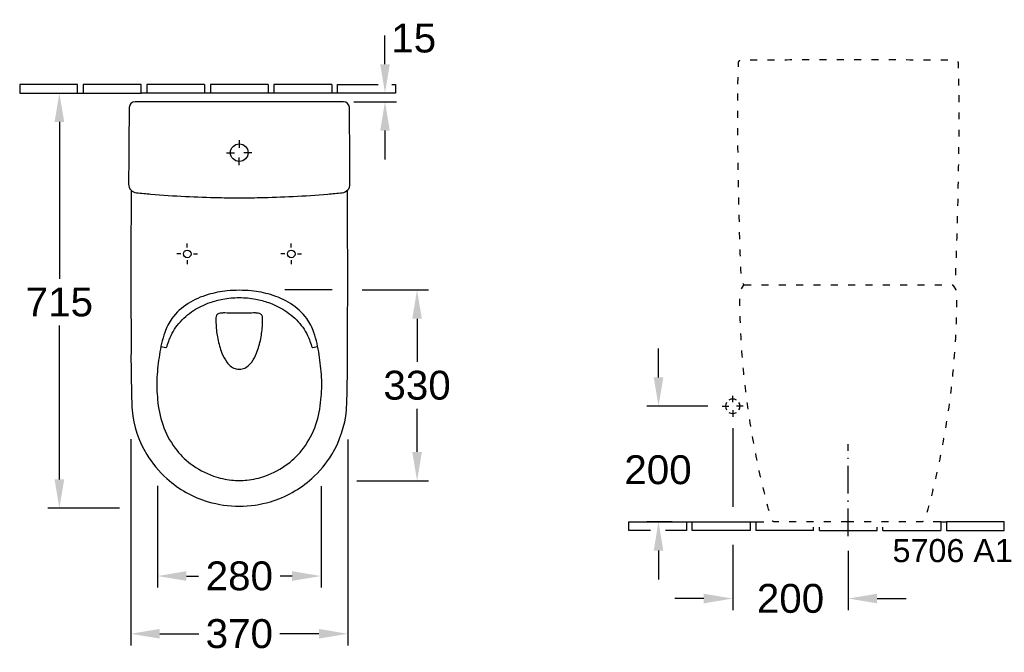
# Model space of a CAD drawing. Extents: x -36 to 10459, y -4640 to 3214.
# Tile 6 of 14: x 184 to 1888, y 797 to 1893. Entities that reach past the tile are written whole.
import ezdxf

# ---------------------------------------------------------------- set-up
doc = ezdxf.new("R2010")
doc.units = 0
doc.linetypes.add('ACAD_ISO03W100', pattern=[30, 12, -18])
doc.linetypes.add('ACAD_ISO10W100', pattern=[18.5, 12, -3, 0.5, -3])
doc.layers.get('Defpoints').update_dxf_attribs({"linetype": 'CONTINUOUS'})
for name, color, linetype in [('DRAUF', 6, 'CONTINUOUS'), ('DRAUF_Bemassung', 7, 'CONTINUOUS'), ('DRAUF_Fliesen', 2, 'CONTINUOUS'), ('INST', 4, 'CONTINUOUS'), ('INST_Abfluss', 7, 'CONTINUOUS'), ('INST_Bemassung', 7, 'CONTINUOUS'), ('INST_Fliesen', 2, 'CONTINUOUS'), ('INST_Text_Deu', 7, 'CONTINUOUS'), ('OBJEKT', 7, 'CONTINUOUS')]:
    doc.layers.add(name, color=color, linetype=linetype)
doc.styles.get("Standard").update_dxf_attribs({"font": 'arial.ttf'})
doc.styles.add('STYL2', font='arial.ttf')
doc.dimstyles.get("Standard").update_dxf_attribs({"dimscale": 0, "dimtxt": 50, "dimasz": 50, "dimexe": 20, "dimexo": 25, "dimgap": 15, "dimtad": 0, "dimtih": 1, "dimtoh": 1, "dimdec": 0, "dimdsep": 46, "dimtxsty": 'STYL2', "dimcen": 3, "dimclrd": 256, "dimclre": 256, "dimclrt": 256, "dimadec": 0, "dimazin": 0, "dimtfac": 1, "dimtdec": 0, "dimtofl": 0, "dimtmove": 0, "dimatfit": 3, "dimfxl": 0, "dimtolj": 1, "dimtzin": 0, "dimarcsym": 0})

# ---------------------------------------------------------------- blocks, each defined once
blk = doc.blocks.new('*D57')
at = {"layer": 'Defpoints', "color": 0}
for p in [(376.3, 1191.5), (751.8, 1190.7), (751.8, 829.2)]:
    blk.add_point(p, dxfattribs=at)
at = {"layer": 'DRAUF_Bemassung', "lineweight": -2}
for p, q in [((376.3, 1166.5), (376.3, 809.2)), ((751.8, 1165.7), (751.8, 809.2)), ((426.3, 829.2), (493.9, 829.2)), ((701.8, 829.2), (634.2, 829.2))]:
    blk.add_line(p, q, dxfattribs=at)
at = {"layer": 'DRAUF_Bemassung'}
for points in [[(426.3, 837.6), (426.3, 820.9), (376.3, 829.2)], [(701.8, 837.6), (701.8, 820.9), (751.8, 829.2)]]:
    blk.add_solid(points, dxfattribs=at)
at = {"layer": 'DRAUF_Bemassung', "insert": (564.1, 829.2), "char_height": 50, "attachment_point": 5, "style": 'STYL2'}
blk.add_mtext('\\A1;370', dxfattribs=at)
blk = doc.blocks.new('*D58')
at = {"layer": 'Defpoints', "color": 0}
for p in [(184.1, 1765.7), (252.7, 1765.7), (381.6, 1046.6)]:
    blk.add_point(p, dxfattribs=at)
at = {"layer": 'DRAUF_Bemassung', "lineweight": -2}
for p, q in [((209.1, 1765.7), (272.7, 1765.7)), ((252.7, 1715.7), (252.7, 1444.2)), ((252.7, 1096.6), (252.7, 1363.1)), ((356.6, 1046.6), (232.7, 1046.6))]:
    blk.add_line(p, q, dxfattribs=at)
at = {"layer": 'DRAUF_Bemassung'}
for points in [[(244.4, 1715.7), (261.1, 1715.7), (252.7, 1765.7)], [(244.4, 1096.6), (261.1, 1096.6), (252.7, 1046.6)]]:
    blk.add_solid(points, dxfattribs=at)
at = {"layer": 'DRAUF_Bemassung', "insert": (252.7, 1403.6), "char_height": 50, "attachment_point": 5, "style": 'STYL2'}
blk.add_mtext('\\A1;715', dxfattribs=at)
blk = doc.blocks.new('*D59')
at = {"layer": 'Defpoints', "color": 0}
for p in [(816.2, 1765.7), (834.1, 1765.7), (737.2, 1750.7)]:
    blk.add_point(p, dxfattribs=at)
at = {"layer": 'DRAUF_Bemassung', "lineweight": -2}
for p, q in [((816.2, 1815.7), (816.2, 1865.7)), ((809.1, 1765.7), (796.2, 1765.7)), ((762.2, 1750.7), (836.2, 1750.7)), ((816.2, 1700.7), (816.2, 1650.7))]:
    blk.add_line(p, q, dxfattribs=at)
at = {"layer": 'DRAUF_Bemassung'}
for points in [[(807.9, 1815.7), (824.5, 1815.7), (816.2, 1765.7)], [(807.9, 1700.7), (824.5, 1700.7), (816.2, 1750.7)]]:
    blk.add_solid(points, dxfattribs=at)
at = {"layer": 'DRAUF_Bemassung', "insert": (865.9, 1860.7), "char_height": 50, "attachment_point": 5, "style": 'STYL2'}
blk.add_mtext('\\A1;15', dxfattribs=at)
blk = doc.blocks.new('*D60')
at = {"layer": 'Defpoints', "color": 0, "linetype": 'ByBlock'}
for p in [(1399.7, 1223.3), (1289.5, 1023.3), (1337.9, 1023.3)]:
    blk.add_point(p, dxfattribs=at)
at = {"layer": 'INST_Bemassung', "linetype": 'ByBlock', "lineweight": -2}
for p, q in [((1289.5, 1273.3), (1289.5, 1323.3)), ((1374.7, 1223.3), (1269.5, 1223.3)), ((1312.9, 1023.3), (1269.5, 1023.3)), ((1289.5, 973.3), (1289.5, 923.3))]:
    blk.add_line(p, q, dxfattribs=at)
at = {"layer": 'INST_Bemassung', "linetype": 'ByBlock'}
for points in [[(1281.2, 1273.3), (1297.8, 1273.3), (1289.5, 1223.3)], [(1281.2, 973.3), (1297.8, 973.3), (1289.5, 1023.3)]]:
    blk.add_solid(points, dxfattribs=at)
at = {"layer": 'INST_Bemassung', "linetype": 'ByBlock', "insert": (1288.6, 1113), "char_height": 50, "attachment_point": 5, "style": 'STYL2'}
blk.add_mtext('\\A1;200', dxfattribs=at)
blk = doc.blocks.new('*D61')
at = {"layer": 'Defpoints', "color": 0, "linetype": 'ByBlock'}
for p in [(1417.9, 1008.3), (1617.8, 998), (1617.8, 890.2)]:
    blk.add_point(p, dxfattribs=at)
at = {"layer": 'INST_Bemassung', "linetype": 'ByBlock', "lineweight": -2}
for p, q in [((1417.9, 983.3), (1417.9, 870.2)), ((1617.8, 973), (1617.8, 870.2)), ((1367.9, 890.2), (1317.9, 890.2)), ((1667.8, 890.2), (1717.8, 890.2))]:
    blk.add_line(p, q, dxfattribs=at)
at = {"layer": 'INST_Bemassung', "linetype": 'ByBlock'}
for points in [[(1367.9, 898.6), (1367.9, 881.9), (1417.9, 890.2)], [(1667.8, 898.6), (1667.8, 881.9), (1617.8, 890.2)]]:
    blk.add_solid(points, dxfattribs=at)
at = {"layer": 'INST_Bemassung', "linetype": 'ByBlock', "insert": (1517.9, 890.2), "char_height": 50, "attachment_point": 5, "style": 'STYL2'}
blk.add_mtext('\\A1;200', dxfattribs=at)
blk = doc.blocks.new('*D66')
at = {"layer": 'Defpoints', "color": 0}
for p in [(422.6, 1110.6), (705.5, 1110), (705.5, 929.2)]:
    blk.add_point(p, dxfattribs=at)
at = {"layer": 'DRAUF_Bemassung', "lineweight": -2}
for p, q in [((422.6, 1085.6), (422.6, 909.2)), ((705.5, 1085), (705.5, 909.2)), ((472.6, 929.2), (493.5, 929.2)), ((655.5, 929.2), (634.6, 929.2))]:
    blk.add_line(p, q, dxfattribs=at)
at = {"layer": 'DRAUF_Bemassung'}
for points in [[(472.6, 937.6), (472.6, 920.9), (422.6, 929.2)], [(655.5, 937.6), (655.5, 920.9), (705.5, 929.2)]]:
    blk.add_solid(points, dxfattribs=at)
at = {"layer": 'DRAUF_Bemassung', "insert": (564.1, 929.2), "char_height": 50, "attachment_point": 5, "style": 'STYL2'}
blk.add_mtext('\\A1;280', dxfattribs=at)
blk = doc.blocks.new('*D67')
at = {"layer": 'Defpoints', "color": 0}
for p in [(751.8, 1424.7), (871.7, 1424.7), (742.3, 1094.1)]:
    blk.add_point(p, dxfattribs=at)
at = {"layer": 'DRAUF_Bemassung', "lineweight": -2}
for p, q in [((776.8, 1424.7), (891.7, 1424.7)), ((871.7, 1374.7), (871.7, 1300)), ((871.7, 1144.1), (871.7, 1218.9)), ((767.3, 1094.1), (891.7, 1094.1))]:
    blk.add_line(p, q, dxfattribs=at)
at = {"layer": 'DRAUF_Bemassung'}
for points in [[(863.4, 1374.7), (880, 1374.7), (871.7, 1424.7)], [(863.4, 1144.1), (880, 1144.1), (871.7, 1094.1)]]:
    blk.add_solid(points, dxfattribs=at)
at = {"layer": 'DRAUF_Bemassung', "insert": (871.7, 1259.4), "char_height": 50, "attachment_point": 5, "style": 'STYL2'}
blk.add_mtext('\\A1;330', dxfattribs=at)

msp = doc.modelspace()

# ---------------------------------------------------------------- linework, layer by layer
at = {"layer": 'DRAUF', "color": 1, "linetype": 'ByBlock', "ltscale": 0.4}
for p, q in [((564, 1684.2), (564, 1670.6)), ((542.2, 1662.4), (555.9, 1662.4)), ((564, 1640.7), (564, 1654.3)), ((585.8, 1662.4), (572.2, 1662.4))]:
    msp.add_line(p, q, dxfattribs=at)
at = {"layer": 'DRAUF', "color": 6, "ltscale": 0.5}
msp.add_lwpolyline([(564.1, 1584.3, 0.00569), (599.3, 1584.7, 0.007285), (657.3, 1586.7, 0.00905), (717.1, 1590.8, 0.002683), (742.1, 1593.1, 0.387815), (755.6, 1608, -0.000005), (755.3, 1662.1, 0.001462), (754.8, 1718.7, 0.000101), (754.5, 1740.8, 0.410699), (744.5, 1750.7), (564.1, 1750.7), (383.6, 1750.7, 0.410699), (373.6, 1740.8, 0.000101), (373.3, 1718.7, 0.001462), (372.8, 1662.1, -0.000005), (372.5, 1608, 0.387815), (386.1, 1593.1, 0.002683), (411.1, 1590.8, 0.00905), (470.8, 1586.7, 0.007285), (528.8, 1584.7, 0.00569)], format="xyb", close=True, dxfattribs=at)
at = {"layer": 'DRAUF', "linetype": 'Continuous'}
msp.add_lwpolyline([(376.9, 1597.4), (376.9, 1597.4, -0.005405), (376.6, 1532.7, 0.00074), (376.4, 1401.3, -0.004439), (376.7, 1317.1, 0.008432), (377.3, 1257.4, 0.007869), (378.6, 1216.3, 0.113131), (403.9, 1139.9, 0.073798), (438.7, 1098, 0.109671), (510.2, 1057.9, 0.069754), (564.1, 1050.3, 0.069754), (617.9, 1057.9, 0.109671), (689.4, 1098, 0.073798), (724.2, 1139.9, 0.113131), (749.5, 1216.3, 0.007869), (750.8, 1257.4, 0.008432), (751.5, 1317.1, -0.004439), (751.7, 1401.3, 0.00074), (751.5, 1532.7, -0.005405), (751.2, 1597.4), (751.2, 1597.4)], format="xyb", dxfattribs=at)
at = {"layer": 'DRAUF', "color": 5, "ltscale": 0.5}
for points in [[(564.2, 1094.6, 0.027113), (577.4, 1095.3, 0.052564), (608.5, 1102.4, 0.075659), (648.3, 1123.7, 0.070525), (675.1, 1150.9, 0.076523), (696.6, 1191.5, 0.058257), (705.4, 1234.8, 0.035041), (706.5, 1273.6, 0.024329), (702.2, 1312.6, 0.045639), (693.2, 1351, 0.074958), (680.8, 1375.2, 0.092446), (652.7, 1401.2, 0.068874), (618.1, 1416.6, 0.048858), (584.9, 1423.1, 0.024625), (564.1, 1424.1), (564.1, 1424.1), (564.1, 1424.1, 0.024625), (543.2, 1423.1, 0.048858), (510, 1416.6, 0.068874), (475.4, 1401.2, 0.092446), (447.4, 1375.2, 0.074958), (435, 1351, 0.045639), (425.9, 1312.6, 0.024329), (421.6, 1273.6, 0.035041), (422.7, 1234.8, 0.058257), (431.5, 1191.5, 0.076523), (453, 1150.9, 0.070525), (479.8, 1123.7, 0.075659), (519.6, 1102.4, 0.052564), (550.7, 1095.3, 0.027113), (564, 1094.6)], [(428.5, 1326.7), (436.8, 1324.9, 0.330586), (437.9, 1325.4, 0.060093), (439.1, 1327.5, -0.010746), (442.9, 1338.6, -0.082119), (459.4, 1366.5, -0.075364), (485.1, 1389.1, -0.058623), (513.5, 1402.9, -0.038832), (535.6, 1408.8, -0.045788), (564, 1411.5, -0.046073), (592.5, 1408.8, -0.038832), (614.6, 1402.9, -0.058623), (643, 1389.1, -0.075364), (668.8, 1366.5, -0.082119), (685.3, 1338.6, -0.010746), (689.1, 1327.5, 0.060093), (690.2, 1325.4, 0.330586), (691.4, 1324.9), (699.6, 1326.7)]]:
    msp.add_lwpolyline(points, format="xyb", dxfattribs=at)
at = {"layer": 'DRAUF', "color": 7, "ltscale": 0.5}
msp.add_lwpolyline([(564, 1287.4, 0.056701), (569.2, 1288, 0.093792), (577.2, 1291.6, 0.084489), (585.5, 1299.9, 0.060523), (593.9, 1315.4, 0.048011), (601.2, 1340.2, 0.035299), (604.2, 1364.7, 0.021339), (604.4, 1376.3, 0.335965), (599.3, 1383.8, 0.073861), (594.4, 1384.7, 0.006615), (592, 1384.8, 0.011661), (588.8, 1384.8, 0.006555), (573.8, 1384.4, -0.003147), (564, 1384.3), (564, 1384.3), (564, 1384.3, -0.003147), (554.1, 1384.4, 0.006555), (539.1, 1384.8, 0.011661), (536, 1384.8, 0.006615), (533.6, 1384.7, 0.073861), (528.6, 1383.8, 0.335965), (523.6, 1376.3, 0.021339), (523.8, 1364.7, 0.035299), (526.8, 1340.2, 0.048011), (534.1, 1315.4, 0.060523), (542.4, 1299.9, 0.084489), (550.7, 1291.6, 0.093792), (558.8, 1288, 0.056701), (564, 1287.4)], format="xyb", dxfattribs=at)
at = {"layer": 'DRAUF', "color": 2}
msp.add_circle((564, 1662.4), 15.2, dxfattribs=at)
at = {"layer": 'DRAUF_Bemassung'}
msp.add_lwpolyline([(724.5, 1424.7), (643.1, 1424.7)], dxfattribs=at)
at = {"layer": 'DRAUF_Fliesen'}
for p, q in [((284.1, 1780.7), (184.1, 1780.7)), ((184.1, 1780.7), (184.1, 1765.7)), ((284.1, 1765.7), (284.1, 1780.7)), ((394.1, 1780.7), (294.1, 1780.7)), ((294.1, 1780.7), (294.1, 1765.7)), ((394.1, 1765.7), (394.1, 1780.7)), ((504.1, 1780.7), (404.1, 1780.7)), ((404.1, 1780.7), (404.1, 1765.7)), ((504.1, 1780.7), (504.1, 1765.7)), ((614.1, 1780.7), (514.1, 1780.7)), ((514.1, 1780.7), (514.1, 1765.7)), ((614.1, 1780.7), (614.1, 1765.7)), ((724.1, 1780.7), (624.1, 1780.7)), ((624.1, 1780.7), (624.1, 1765.7)), ((724.1, 1780.7), (724.1, 1765.7)), ((734.1, 1780.7), (804.4, 1780.7)), ((734.1, 1765.7), (734.1, 1780.7)), ((827.8, 1780.7), (834.1, 1780.7)), ((834.1, 1780.7), (834.1, 1765.7)), ((184.1, 1765.7), (284.1, 1765.7)), ((209.1, 1765.7), (255.3, 1765.7)), ((284.1, 1765.7), (394.1, 1765.7)), ((504.1, 1765.7), (394.1, 1765.7)), ((614.1, 1765.7), (504.1, 1765.7)), ((724.1, 1765.7), (614.1, 1765.7)), ((834.1, 1765.7), (724.1, 1765.7))]:
    msp.add_line(p, q, dxfattribs=at)
at = {"layer": 'INST', "color": 1, "linetype": 'ACAD_ISO10W100', "ltscale": 4}
msp.add_line((1617.8, 998), (1617.8, 1157.8), dxfattribs=at)
at = {"layer": 'INST', "color": 4, "linetype": 'ACAD_ISO03W100', "flags": 128}
msp.add_lwpolyline([(1617.8, 1023.3), (1489.9, 1023.3, -0.344674), (1485.1, 1026.9), (1483.5, 1032.4, -0.012477), (1466.2, 1101.3, -0.013254), (1450.1, 1183, -0.016527), (1438, 1271.8, -0.021058), (1430.4, 1397.5, -0.003929), (1430.2, 1420.2, -0.164869), (1431.8, 1425), (1436.3, 1432.3, -0.145423), (1437.9, 1433.8), (1432.9, 1438.6), (1432.8, 1442.1, -0.004953), (1428.3, 1587.6, -0.004274), (1426.6, 1720.5, -0.001474), (1426.5, 1762.5, -0.00036), (1426.5, 1768.8), (1428.5, 1770.8), (1426.7, 1772.8), (1426.7, 1775.6, 0), (1427.4, 1802.1, 0), (1427.9, 1818.3, -0.4052), (1432.8, 1823.2, 0.000014), (1500.2, 1823.5, -0.000094), (1589.7, 1823.9, -0.002186), (1617.8, 1823.9, -0.002186), (1646, 1823.9, -0.000094), (1735.5, 1823.5, 0.000014), (1802.8, 1823.2, -0.4052), (1807.8, 1818.3, 0), (1808.2, 1802.1, 0), (1808.9, 1775.6), (1809, 1772.8), (1807.1, 1770.8), (1809.1, 1768.8, -0.00036), (1809.1, 1762.5, -0.001474), (1809.1, 1720.5, -0.004274), (1807.4, 1587.6, -0.004953), (1802.9, 1442.1), (1802.7, 1438.6), (1797.7, 1433.8, -0.145423), (1799.3, 1432.3), (1803.8, 1425, -0.164869), (1805.4, 1420.2, -0.003929), (1805.2, 1397.5, -0.021058), (1797.7, 1271.8, -0.016527), (1785.6, 1183, -0.013254), (1769.5, 1101.3, -0.012477), (1752.1, 1032.4), (1750.6, 1026.9, -0.344674), (1745.8, 1023.3), (1617.9, 1023.3)], format="xyb", dxfattribs=at)
at = {"layer": 'INST', "color": 4, "linetype": 'ACAD_ISO03W100'}
msp.add_lwpolyline([(1437.9, 1433.8), (1797.7, 1433.8)], dxfattribs=at)
at = {"layer": 'INST_Abfluss', "color": 1, "linetype": 'Continuous'}
for p, q in [((1417.9, 1230.1), (1417.9, 1241.5)), ((1399.7, 1223.3), (1411.1, 1223.3)), ((1417.9, 1216.5), (1417.9, 1205.1)), ((1436.1, 1223.3), (1424.7, 1223.3))]:
    msp.add_line(p, q, dxfattribs=at)
at = {"layer": 'INST_Abfluss', "color": 2, "linetype": 'Continuous'}
for start, end in [(148.745, 211.255), (58.745, 121.255), (328.745, 31.255), (238.745, 301.255)]:
    msp.add_arc((1417.9, 1223.3), 12.5, start, end, dxfattribs=at)
at = {"layer": 'INST_Bemassung', "linetype": 'ByBlock'}
msp.add_line((1417.9, 1185.6), (1417.9, 1049), dxfattribs=at)
at = {"layer": 'INST_Fliesen'}
for p, q in [((1237.9, 1023.3), (1337.9, 1023.3)), ((1237.9, 1008.3), (1237.9, 1023.3)), ((1337.9, 1023.3), (1337.9, 1008.3)), ((1337.9, 1023.3), (1347.9, 1023.3)), ((1347.9, 1023.3), (1447.9, 1023.3)), ((1347.9, 1008.3), (1347.9, 1023.3)), ((1447.9, 1023.3), (1447.9, 1008.3)), ((1447.9, 1023.3), (1457.9, 1023.3)), ((1457.9, 1023.3), (1472, 1023.3)), ((1457.9, 1023.3), (1457.9, 1008.3)), ((1777.9, 1023.3), (1764.7, 1023.3)), ((1777.9, 1023.3), (1777.9, 1008.3)), ((1777.9, 1023.3), (1787.9, 1023.3)), ((1887.9, 1023.3), (1787.9, 1023.3)), ((1787.9, 1023.3), (1787.9, 1008.3)), ((1887.9, 1008.3), (1887.9, 1023.3)), ((1275.8, 1008.3), (1237.9, 1008.3)), ((1337.9, 1008.3), (1301.4, 1008.3)), ((1447.9, 1008.3), (1347.9, 1008.3)), ((1557.9, 1008.3), (1457.9, 1008.3)), ((1557.9, 1008.3), (1557.9, 1014.1)), ((1567.9, 1008.3), (1567.9, 1014.1)), ((1567.9, 1008.3), (1667.9, 1008.3)), ((1667.9, 1008.3), (1667.9, 1014.1)), ((1677.9, 1008.3), (1677.9, 1014.1)), ((1677.9, 1008.3), (1777.9, 1008.3)), ((1787.9, 1008.3), (1887.9, 1008.3))]:
    msp.add_line(p, q, dxfattribs=at)
at = {"layer": 'OBJEKT', "color": 1, "linetype": 'Continuous'}
for p, q in [((474, 1498.1), (474, 1505.1)), ((654, 1498.1), (654, 1505.1)), ((463, 1487.1), (456.1, 1487.1)), ((485, 1487.1), (492, 1487.1)), ((643, 1487.1), (636, 1487.1)), ((665, 1487.1), (671.9, 1487.1)), ((474, 1476.1), (474, 1469.1)), ((654, 1476.1), (654, 1469.1))]:
    msp.add_line(p, q, dxfattribs=at)
at = {"layer": 'OBJEKT', "color": 7, "linetype": 'Continuous'}
for centre in [(474, 1487.1), (654, 1487.1)]:
    msp.add_circle(centre, 6.53, dxfattribs=at)

# ---------------------------------------------------------------- texts
at = {"layer": 'INST_Text_Deu', "linetype": 'Continuous', "insert": (1694.5, 993.3), "char_height": 40, "attachment_point": 1}
msp.add_mtext_dynamic_manual_height_columns('5706 A1', width=225.084, gutter_width=1025.1, heights=[0], dxfattribs=at)

# ---------------------------------------------------------------- dimensions: what is measured, and where the dimension line sits
at = {"layer": 'DRAUF_Bemassung'}
dim = msp.add_linear_dim(base=(816.2, 1765.7), p1=(737.2, 1750.7), p2=(834.1, 1765.7), angle=90, dimstyle='Standard', override={"dimscale": 1, "dimtxt": 50, "dimtmove": 2}, dxfattribs=at)
dim.commit()
dim.dimension.update_dxf_attribs({"geometry": '*D59', "text_midpoint": (865.9, 1860.7), "dimtype": 160})
for base, p1, p2, text, picture, middle in [((252.7, 1765.7), (381.6, 1046.6), (184.1, 1765.7), '715', '*D58', (252.7, 1403.6)), ((871.7, 1424.7), (742.3, 1094.1), (751.8, 1424.7), '330', '*D67', (871.7, 1259.4))]:
    dim = msp.add_linear_dim(base=base, p1=p1, p2=p2, angle=90, text=text, dimstyle='Standard', override={"dimscale": 1, "dimtxt": 50, "dimtmove": 0}, dxfattribs=at)
    dim.commit()
    dim.dimension.update_dxf_attribs({"geometry": picture, "text_midpoint": middle, "dimtype": 160})
for base, p1, p2, text, picture, middle in [((751.8, 829.2), (376.3, 1191.5), (751.8, 1190.7), '370', '*D57', (564.1, 829.2)), ((705.5, 929.2), (422.6, 1110.6), (705.5, 1110), '280', '*D66', (564.1, 929.2))]:
    dim = msp.add_linear_dim(base=base, p1=p1, p2=p2, text=text, dimstyle='Standard', override={"dimscale": 1, "dimtxt": 50, "dimtmove": 0}, dxfattribs=at)
    dim.commit()
    dim.dimension.update_dxf_attribs({"geometry": picture, "text_midpoint": middle, "dimtype": 160})
at = {"layer": 'INST_Bemassung', "linetype": 'ByBlock'}
dim = msp.add_linear_dim(base=(1289.5, 1023.3), p1=(1399.7, 1223.3), p2=(1337.9, 1023.3), angle=90, dimstyle='Standard', override={"dimscale": 1, "dimtxt": 50, "dimtmove": 2}, dxfattribs=at)
dim.commit()
dim.dimension.update_dxf_attribs({"geometry": '*D60', "text_midpoint": (1288.6, 1113), "dimtype": 160})
dim = msp.add_linear_dim(base=(1617.8, 890.2), p1=(1417.9, 1008.3), p2=(1617.8, 998), dimstyle='Standard', override={"dimscale": 1, "dimtxt": 50, "dimtmove": 0}, dxfattribs=at)
dim.commit()
dim.dimension.update_dxf_attribs({"geometry": '*D61', "text_midpoint": (1517.9, 890.2), "dimtype": 160})

doc.saveas('drawing.dxf')
